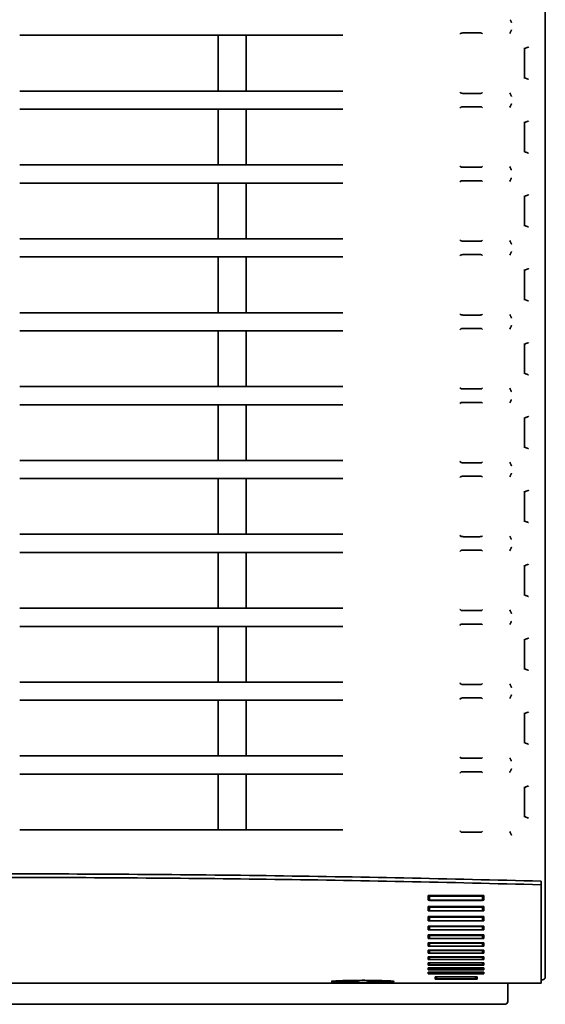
# Model space of a CAD drawing. Header units: millimetres. Extents: x 106 to 304, y 48 to 240.
# Tile 3 of 13: x 127 to 146, y 48 to 83. Entities that reach past the tile are written whole.
import ezdxf

# ---------------------------------------------------------------- set-up
doc = ezdxf.new("R2010")
doc.units = ezdxf.units.MM

msp = doc.modelspace()

# ---------------------------------------------------------------- linework, layer by layer
at = {"color": 7, "linetype": 'Continuous', "lineweight": 35}
for p, q in [((145.566, 112.412), (145.566, 53.801)), ((142.645, 82.996), (143.201, 82.996)), ((144.29, 82.974), (144.302, 83.003)), ((133.839, 82.913), (126.716, 82.913)), ((134.839, 82.913), (133.839, 82.913)), ((133.839, 80.913), (133.839, 82.913)), ((138.301, 82.913), (134.839, 82.913)), ((134.839, 80.913), (134.839, 82.913)), ((142.506, 82.953), (142.537, 82.984)), ((143.291, 82.987), (143.315, 82.963)), ((144.816, 82.458), (144.816, 81.367)), ((144.816, 82.434), (144.855, 82.45)), ((144.855, 82.45), (144.855, 82.45)), ((144.816, 81.392), (144.855, 81.375)), ((144.855, 81.375), (144.855, 81.375)), ((126.716, 80.913), (133.839, 80.913)), ((133.839, 80.913), (134.839, 80.913)), ((134.839, 80.913), (138.301, 80.913)), ((142.537, 80.841), (142.506, 80.872)), ((143.201, 80.829), (142.645, 80.829)), ((143.315, 80.863), (143.291, 80.839)), ((144.29, 80.851), (144.302, 80.822)), ((133.839, 80.263), (126.716, 80.263)), ((134.839, 80.263), (133.839, 80.263)), ((133.839, 78.263), (133.839, 80.263)), ((138.301, 80.263), (134.839, 80.263)), ((134.839, 78.263), (134.839, 80.263)), ((142.506, 80.303), (142.537, 80.334)), ((142.645, 80.346), (143.201, 80.346)), ((143.291, 80.337), (143.315, 80.313)), ((144.29, 80.324), (144.302, 80.353)), ((144.816, 79.808), (144.816, 78.717)), ((144.816, 79.784), (144.855, 79.8)), ((144.855, 79.8), (144.855, 79.8)), ((144.816, 78.742), (144.855, 78.725)), ((144.855, 78.725), (144.855, 78.725)), ((126.716, 78.263), (133.839, 78.263)), ((133.839, 78.263), (134.839, 78.263)), ((134.839, 78.263), (138.301, 78.263)), ((142.537, 78.191), (142.506, 78.222)), ((143.201, 78.179), (142.645, 78.179)), ((143.315, 78.213), (143.291, 78.189)), ((144.29, 78.201), (144.302, 78.172)), ((142.645, 77.696), (143.201, 77.696)), ((144.29, 77.674), (144.302, 77.703)), ((133.839, 77.613), (126.716, 77.613)), ((134.839, 77.613), (133.839, 77.613)), ((133.839, 75.613), (133.839, 77.613)), ((138.301, 77.613), (134.839, 77.613)), ((134.839, 75.613), (134.839, 77.613)), ((142.506, 77.653), (142.537, 77.684)), ((143.291, 77.687), (143.315, 77.663)), ((144.816, 77.158), (144.816, 76.067)), ((144.816, 77.134), (144.855, 77.15)), ((144.855, 77.15), (144.855, 77.15)), ((144.816, 76.092), (144.855, 76.075)), ((144.855, 76.075), (144.855, 76.075)), ((126.716, 75.613), (133.839, 75.613)), ((133.839, 75.613), (134.839, 75.613)), ((134.839, 75.613), (138.301, 75.613)), ((142.537, 75.541), (142.506, 75.572)), ((143.201, 75.529), (142.645, 75.529)), ((143.315, 75.563), (143.291, 75.539)), ((144.29, 75.551), (144.302, 75.522)), ((133.839, 74.963), (126.716, 74.963)), ((134.839, 74.963), (133.839, 74.963)), ((133.839, 72.963), (133.839, 74.963)), ((138.301, 74.963), (134.839, 74.963)), ((134.839, 72.963), (134.839, 74.963)), ((142.506, 75.003), (142.537, 75.034)), ((142.645, 75.046), (143.201, 75.046)), ((143.291, 75.037), (143.315, 75.013)), ((144.29, 75.024), (144.302, 75.053)), ((144.816, 74.508), (144.816, 73.417)), ((144.816, 74.484), (144.855, 74.5)), ((144.855, 74.5), (144.855, 74.5)), ((144.816, 73.442), (144.855, 73.425)), ((144.855, 73.425), (144.855, 73.425)), ((126.716, 72.963), (133.839, 72.963)), ((133.839, 72.963), (134.839, 72.963)), ((134.839, 72.963), (138.301, 72.963)), ((142.537, 72.891), (142.506, 72.922)), ((143.201, 72.879), (142.645, 72.879)), ((143.315, 72.913), (143.291, 72.889)), ((144.29, 72.901), (144.302, 72.872)), ((144.29, 72.374), (144.302, 72.403)), ((133.839, 72.313), (126.716, 72.313)), ((134.839, 72.313), (133.839, 72.313)), ((133.839, 70.313), (133.839, 72.313)), ((138.301, 72.313), (134.839, 72.313)), ((134.839, 70.313), (134.839, 72.313)), ((142.506, 72.353), (142.537, 72.384)), ((142.645, 72.396), (143.201, 72.396)), ((143.291, 72.387), (143.315, 72.363)), ((144.816, 71.858), (144.816, 70.767)), ((144.816, 71.834), (144.855, 71.85)), ((144.855, 71.85), (144.855, 71.85)), ((144.816, 70.792), (144.855, 70.775)), ((144.855, 70.775), (144.855, 70.775)), ((126.716, 70.313), (133.839, 70.313)), ((133.839, 70.313), (134.839, 70.313)), ((134.839, 70.313), (138.301, 70.313)), ((142.537, 70.241), (142.506, 70.272)), ((143.201, 70.229), (142.645, 70.229)), ((143.315, 70.263), (143.291, 70.239)), ((144.29, 70.251), (144.302, 70.222)), ((133.839, 69.663), (126.716, 69.663)), ((134.839, 69.663), (133.839, 69.663)), ((133.839, 67.663), (133.839, 69.663)), ((138.301, 69.663), (134.839, 69.663)), ((134.839, 67.663), (134.839, 69.663)), ((142.506, 69.703), (142.537, 69.734)), ((142.645, 69.746), (143.201, 69.746)), ((143.291, 69.737), (143.315, 69.713)), ((144.29, 69.724), (144.302, 69.753)), ((144.816, 69.208), (144.816, 68.117)), ((144.816, 69.184), (144.855, 69.2)), ((144.855, 69.2), (144.855, 69.2)), ((144.816, 68.142), (144.855, 68.125)), ((144.855, 68.125), (144.855, 68.125)), ((126.716, 67.663), (133.839, 67.663)), ((134.839, 67.663), (138.301, 67.663)), ((143.315, 67.613), (143.291, 67.589)), ((144.29, 67.601), (144.302, 67.572)), ((144.29, 67.074), (144.302, 67.103)), ((133.839, 67.013), (126.716, 67.013)), ((134.839, 67.013), (133.839, 67.013)), ((133.839, 65.013), (133.839, 67.013)), ((138.301, 67.013), (134.839, 67.013)), ((134.839, 65.013), (134.839, 67.013)), ((142.506, 67.053), (142.537, 67.084)), ((142.645, 67.096), (143.201, 67.096)), ((143.291, 67.087), (143.315, 67.063)), ((144.816, 66.558), (144.816, 65.467)), ((144.816, 66.534), (144.855, 66.55)), ((144.855, 66.55), (144.855, 66.55)), ((144.816, 65.492), (144.855, 65.475)), ((144.855, 65.475), (144.855, 65.475)), ((126.716, 65.013), (133.839, 65.013)), ((134.839, 65.013), (138.301, 65.013)), ((143.315, 64.963), (143.291, 64.939)), ((144.29, 64.951), (144.302, 64.922)), ((133.839, 64.363), (126.716, 64.363)), ((133.839, 62.363), (133.839, 64.363)), ((138.301, 64.363), (134.839, 64.363)), ((134.839, 62.363), (134.839, 64.363)), ((142.645, 64.446), (143.201, 64.446)), ((143.291, 64.437), (143.315, 64.413)), ((144.29, 64.424), (144.302, 64.453)), ((144.816, 63.908), (144.816, 62.817)), ((144.816, 63.884), (144.855, 63.9)), ((144.855, 63.9), (144.855, 63.9)), ((144.816, 62.842), (144.855, 62.825)), ((144.855, 62.825), (144.855, 62.825)), ((126.716, 62.363), (133.839, 62.363)), ((134.839, 62.363), (138.301, 62.363)), ((143.315, 62.313), (143.291, 62.289)), ((144.302, 62.272), (144.29, 62.301)), ((144.29, 61.774), (144.302, 61.803)), ((133.839, 61.713), (126.716, 61.713)), ((133.839, 59.713), (133.839, 61.713)), ((138.301, 61.713), (134.839, 61.713)), ((134.839, 59.713), (134.839, 61.713)), ((143.291, 61.787), (143.315, 61.763)), ((144.816, 61.258), (144.816, 60.167)), ((144.855, 61.25), (144.816, 61.234)), ((144.855, 61.25), (144.855, 61.25)), ((144.816, 60.192), (144.855, 60.175)), ((144.855, 60.175), (144.855, 60.175)), ((126.716, 59.713), (133.839, 59.713)), ((134.839, 59.713), (138.301, 59.713)), ((143.315, 59.663), (143.291, 59.639)), ((144.302, 59.622), (144.29, 59.651)), ((133.839, 59.063), (126.716, 59.063)), ((133.839, 57.063), (133.839, 59.063)), ((138.301, 59.063), (134.839, 59.063)), ((134.839, 57.063), (134.839, 59.063)), ((143.291, 59.137), (143.315, 59.113)), ((144.29, 59.124), (144.302, 59.153)), ((144.816, 58.608), (144.816, 57.517)), ((144.816, 58.584), (144.855, 58.6)), ((144.855, 58.6), (144.855, 58.6)), ((144.816, 57.542), (144.855, 57.525)), ((144.855, 57.525), (144.855, 57.525)), ((126.716, 57.063), (133.839, 57.063)), ((134.839, 57.063), (138.301, 57.063)), ((142.537, 56.991), (142.506, 57.022)), ((144.29, 57.001), (144.302, 56.972)), ((133.839, 56.413), (126.716, 56.413)), ((133.839, 54.413), (133.839, 56.413)), ((138.301, 56.413), (134.839, 56.413)), ((134.839, 54.413), (134.839, 56.413)), ((142.645, 56.496), (143.201, 56.496)), ((144.816, 55.958), (144.816, 54.867)), ((144.855, 55.95), (144.816, 55.934)), ((144.855, 55.95), (144.855, 55.95)), ((144.816, 54.892), (144.855, 54.875)), ((144.855, 54.875), (144.855, 54.875)), ((143.315, 54.363), (143.291, 54.339)), ((144.29, 54.351), (144.302, 54.322)), ((145.566, 52.681), (145.566, 49.138)), ((145.416, 52.445), (145.416, 52.574)), ((145.416, 52.445), (145.416, 48.913)), ((143.366, 52.063), (141.366, 52.063)), ((141.366, 52.063), (141.366, 51.891)), ((141.366, 52.019), (141.416, 52.019)), ((141.416, 52.031), (141.416, 52.063)), ((141.416, 52.031), (143.316, 52.031)), ((141.416, 51.883), (141.416, 52.031)), ((143.316, 52.031), (143.316, 52.063)), ((143.316, 51.883), (143.316, 52.031)), ((143.316, 52.019), (143.366, 52.019)), ((143.366, 51.891), (143.366, 52.063)), ((141.366, 51.891), (143.366, 51.891)), ((143.366, 51.669), (141.366, 51.669)), ((141.366, 51.669), (141.366, 51.508)), ((141.366, 51.636), (141.416, 51.636)), ((143.316, 51.883), (141.416, 51.883)), ((141.416, 51.642), (141.416, 51.669)), ((141.416, 51.642), (143.316, 51.642)), ((141.416, 51.504), (141.416, 51.642)), ((143.316, 51.642), (143.316, 51.669)), ((143.316, 51.504), (143.316, 51.642)), ((143.316, 51.636), (143.366, 51.636)), ((143.366, 51.508), (143.366, 51.669)), ((141.366, 51.508), (143.366, 51.508)), ((143.366, 51.301), (141.366, 51.301)), ((141.366, 51.301), (141.366, 51.152)), ((141.366, 51.28), (141.416, 51.28)), ((143.316, 51.504), (141.416, 51.504)), ((141.416, 51.279), (141.416, 51.301)), ((141.416, 51.279), (143.316, 51.279)), ((141.416, 51.15), (141.416, 51.279)), ((143.316, 51.279), (143.316, 51.301)), ((143.316, 51.28), (143.366, 51.28)), ((143.316, 51.15), (143.316, 51.279)), ((143.366, 51.152), (143.366, 51.301)), ((141.366, 51.152), (143.366, 51.152)), ((143.366, 50.961), (141.366, 50.961)), ((141.366, 50.961), (141.366, 50.824)), ((141.366, 50.951), (141.416, 50.951)), ((143.316, 51.15), (141.416, 51.15)), ((141.416, 50.942), (141.416, 50.961)), ((141.416, 50.942), (143.316, 50.942)), ((141.416, 50.824), (141.416, 50.942)), ((143.316, 50.942), (143.316, 50.961)), ((143.316, 50.951), (143.366, 50.951)), ((143.316, 50.824), (143.316, 50.942)), ((143.366, 50.824), (143.366, 50.961)), ((141.366, 50.824), (143.366, 50.824)), ((143.366, 50.643), (141.366, 50.643)), ((141.366, 50.643), (141.366, 50.517)), ((141.366, 50.517), (143.366, 50.517)), ((143.316, 50.824), (141.416, 50.824)), ((141.416, 50.627), (141.416, 50.643)), ((141.416, 50.627), (143.316, 50.627)), ((141.416, 50.519), (141.416, 50.627)), ((143.316, 50.519), (141.416, 50.519)), ((143.316, 50.627), (143.316, 50.643)), ((143.316, 50.519), (143.316, 50.627)), ((143.366, 50.517), (143.366, 50.643)), ((143.366, 50.357), (141.366, 50.357)), ((141.366, 50.357), (141.366, 50.242)), ((141.366, 50.242), (143.366, 50.242)), ((141.416, 50.344), (141.416, 50.357)), ((141.416, 50.344), (143.316, 50.344)), ((141.416, 50.245), (141.416, 50.344)), ((143.316, 50.245), (141.416, 50.245)), ((143.316, 50.344), (143.316, 50.357)), ((143.316, 50.245), (143.316, 50.344)), ((143.366, 50.242), (143.366, 50.357)), ((143.366, 50.093), (141.366, 50.093)), ((141.366, 50.093), (141.366, 49.99)), ((141.366, 49.99), (143.366, 49.99)), ((143.366, 49.856), (141.366, 49.856)), ((141.366, 49.856), (141.366, 49.764)), ((141.416, 50.082), (141.416, 50.093)), ((141.416, 50.082), (143.316, 50.082)), ((141.416, 49.993), (141.416, 50.082)), ((143.316, 49.993), (141.416, 49.993)), ((141.416, 49.847), (141.416, 49.856)), ((141.416, 49.847), (143.316, 49.847)), ((141.416, 49.768), (141.416, 49.847)), ((143.316, 50.082), (143.316, 50.093)), ((143.316, 49.993), (143.316, 50.082)), ((143.316, 49.847), (143.316, 49.856)), ((143.316, 49.768), (143.316, 49.847)), ((143.366, 49.99), (143.366, 50.093)), ((143.366, 49.764), (143.366, 49.856)), ((141.366, 49.764), (143.366, 49.764)), ((143.366, 49.646), (141.366, 49.646)), ((141.366, 49.646), (141.366, 49.565)), ((141.366, 49.565), (143.366, 49.565)), ((143.366, 49.463), (141.366, 49.463)), ((141.366, 49.463), (141.366, 49.393)), ((143.316, 49.768), (141.416, 49.768)), ((141.416, 49.639), (141.416, 49.646)), ((141.416, 49.639), (143.316, 49.639)), ((141.416, 49.569), (141.416, 49.639)), ((143.316, 49.569), (141.416, 49.569)), ((141.416, 49.457), (141.416, 49.463)), ((141.416, 49.457), (143.316, 49.457)), ((141.416, 49.397), (141.416, 49.457)), ((143.316, 49.639), (143.316, 49.646)), ((143.316, 49.569), (143.316, 49.639)), ((143.316, 49.457), (143.316, 49.463)), ((143.316, 49.397), (143.316, 49.457)), ((143.366, 49.565), (143.366, 49.646)), ((143.366, 49.393), (143.366, 49.463)), ((141.366, 49.393), (143.366, 49.393)), ((143.366, 49.306), (141.366, 49.306)), ((141.366, 49.306), (141.366, 49.247)), ((141.366, 49.247), (143.366, 49.247)), ((143.316, 49.397), (141.416, 49.397)), ((141.416, 49.301), (141.416, 49.306)), ((141.416, 49.301), (143.316, 49.301)), ((141.416, 49.251), (141.416, 49.301)), ((143.316, 49.251), (141.416, 49.251)), ((143.116, 49.146), (141.616, 49.146)), ((141.616, 49.146), (141.616, 49.062)), ((141.666, 49.143), (141.666, 49.146)), ((141.666, 49.143), (143.066, 49.143)), ((141.666, 49.065), (141.666, 49.143)), ((143.066, 49.143), (143.066, 49.146)), ((143.066, 49.143), (143.066, 49.065)), ((143.116, 49.062), (143.116, 49.146)), ((143.316, 49.301), (143.316, 49.306)), ((143.316, 49.251), (143.316, 49.301)), ((143.366, 49.247), (143.366, 49.306)), ((106.216, 48.913), (138.241, 48.913)), ((142.691, 48.916), (138.241, 48.916)), ((138.241, 48.916), (138.241, 48.913)), ((141.616, 49.062), (143.116, 49.062)), ((143.066, 49.065), (141.666, 49.065)), ((142.691, 48.913), (142.691, 48.916)), ((142.691, 48.913), (145.416, 48.913)), ((144.218, 48.913), (144.218, 48.5)), ((145.416, 49.038), (145.466, 49.038)), ((123.368, 48.156), (144.118, 48.156))]:
    msp.add_line(p, q, dxfattribs=at)
at = {"color": 7, "linetype": 'Continuous', "lineweight": 35, "flags": 128}
for points in [[(142.537, 67.591), (142.507, 67.621), (142.506, 67.622)], [(142.537, 64.941), (142.507, 64.971), (142.506, 64.972)], [(142.506, 64.403), (142.507, 64.404), (142.537, 64.434)], [(142.537, 62.291), (142.507, 62.321), (142.506, 62.322)], [(142.506, 61.753), (142.507, 61.754), (142.528, 61.775), (142.537, 61.784)], [(142.537, 59.641), (142.528, 59.65), (142.507, 59.671), (142.506, 59.672)], [(142.506, 59.103), (142.507, 59.104), (142.537, 59.134)], [(143.315, 57.013), (143.302, 57), (143.291, 56.989)], [(142.506, 56.453), (142.507, 56.454), (142.528, 56.475), (142.537, 56.484)], [(143.291, 56.487), (143.302, 56.475), (143.315, 56.463)], [(144.29, 56.474), (144.297, 56.49), (144.302, 56.503)], [(142.537, 54.341), (142.507, 54.371), (142.506, 54.372)]]:
    msp.add_lwpolyline(points, dxfattribs=at)
at = {"color": 7, "linetype": 'Continuous', "lineweight": 35}
for centre in [(145.466, 49.138), (144.118, 48.256)]:
    msp.add_arc(centre, 0.1, 270, 0, dxfattribs=at)
for points, knots in [([(144.303, 83.471), (144.303, 83.471), (144.302, 83.472), (144.302, 83.472), (144.302, 83.472)], [0, 0, 0, 0, 0.49937, 1, 1, 1, 1]), ([(144.303, 83.471), (144.305, 83.469), (144.309, 83.464), (144.319, 83.445), (144.332, 83.419), (144.343, 83.394), (144.35, 83.377), (144.352, 83.372), (144.352, 83.372)], [0, 0, 0, 0, 0.21404, 0.427736, 0.650482, 0.89003, 0.988823, 1, 1, 1, 1]), ([(142.537, 82.984), (142.539, 82.986), (142.544, 82.989), (142.565, 82.992), (142.593, 82.995), (142.621, 82.996), (142.639, 82.996), (142.645, 82.996)], [0, 0, 0, 0, 0.221132, 0.442292, 0.662627, 0.881357, 1, 1, 1, 1]), ([(143.201, 82.996), (143.212, 82.996), (143.234, 82.996), (143.262, 82.994), (143.283, 82.991), (143.288, 82.988), (143.291, 82.987)], [0, 0, 0, 0, 0.246784, 0.493539, 0.741125, 1, 1, 1, 1]), ([(144.302, 83.003), (144.302, 83.003), (144.302, 83.004), (144.303, 83.004), (144.303, 83.004)], [0, 0, 0, 0, 0.499374, 1, 1, 1, 1]), ([(144.303, 83.004), (144.305, 83.006), (144.309, 83.011), (144.319, 83.03), (144.332, 83.056), (144.343, 83.082), (144.35, 83.098), (144.352, 83.103), (144.352, 83.103)], [0, 0, 0, 0, 0.21404, 0.427736, 0.650482, 0.89003, 0.988823, 1, 1, 1, 1]), ([(144.855, 82.45), (144.858, 82.451), (144.863, 82.452), (144.883, 82.459), (144.909, 82.469), (144.937, 82.48), (144.956, 82.488), (144.964, 82.491), (144.964, 82.492)], [0, 0, 0, 0, 0.201722, 0.403169, 0.612, 0.836487, 0.989372, 1, 1, 1, 1]), ([(144.855, 81.375), (144.858, 81.374), (144.863, 81.373), (144.883, 81.366), (144.909, 81.356), (144.937, 81.345), (144.956, 81.337), (144.964, 81.334), (144.964, 81.334)], [0, 0, 0, 0, 0.201722, 0.403169, 0.612, 0.836487, 0.989372, 1, 1, 1, 1]), ([(142.645, 80.829), (142.634, 80.829), (142.611, 80.829), (142.58, 80.831), (142.555, 80.834), (142.541, 80.838), (142.538, 80.84), (142.537, 80.841)], [0, 0, 0, 0, 0.217075, 0.434125, 0.651907, 0.871244, 1, 1, 1, 1]), ([(143.291, 80.839), (143.288, 80.837), (143.283, 80.835), (143.262, 80.831), (143.234, 80.829), (143.212, 80.829), (143.201, 80.829)], [0, 0, 0, 0, 0.250691, 0.501428, 0.750937, 1, 1, 1, 1]), ([(144.303, 80.821), (144.303, 80.821), (144.302, 80.821), (144.302, 80.822), (144.302, 80.822), (144.302, 80.822), (144.302, 80.822)], [0, 0, 0, 0, 0.249606, 0.49937, 0.749607, 1, 1, 1, 1]), ([(144.352, 80.722), (144.352, 80.722), (144.35, 80.727), (144.343, 80.744), (144.332, 80.769), (144.319, 80.795), (144.309, 80.814), (144.305, 80.819), (144.303, 80.821)], [0, 0, 0, 0, 0.011177, 0.10997, 0.349518, 0.572264, 0.78596, 1, 1, 1, 1]), ([(142.537, 80.334), (142.539, 80.336), (142.544, 80.339), (142.565, 80.342), (142.593, 80.345), (142.621, 80.346), (142.639, 80.346), (142.645, 80.346)], [0, 0, 0, 0, 0.221132, 0.442292, 0.662627, 0.881357, 1, 1, 1, 1]), ([(143.201, 80.346), (143.212, 80.346), (143.234, 80.346), (143.262, 80.344), (143.283, 80.341), (143.288, 80.338), (143.291, 80.337)], [0, 0, 0, 0, 0.246784, 0.493539, 0.741125, 1, 1, 1, 1]), ([(144.302, 80.353), (144.302, 80.353), (144.302, 80.354), (144.303, 80.354), (144.303, 80.354)], [0, 0, 0, 0, 0.499374, 1, 1, 1, 1]), ([(144.352, 80.453), (144.352, 80.453), (144.35, 80.448), (144.343, 80.432), (144.332, 80.406), (144.319, 80.38), (144.309, 80.361), (144.305, 80.356), (144.303, 80.354)], [0, 0, 0, 0, 0.011177, 0.10997, 0.349518, 0.572264, 0.78596, 1, 1, 1, 1]), ([(144.964, 79.842), (144.964, 79.841), (144.956, 79.838), (144.937, 79.83), (144.909, 79.819), (144.883, 79.809), (144.863, 79.802), (144.858, 79.801), (144.855, 79.8)], [0, 0, 0, 0, 0.010628, 0.163513, 0.388, 0.596831, 0.798278, 1, 1, 1, 1]), ([(144.964, 78.684), (144.964, 78.684), (144.956, 78.687), (144.937, 78.695), (144.909, 78.706), (144.883, 78.716), (144.863, 78.723), (144.858, 78.724), (144.855, 78.725)], [0, 0, 0, 0, 0.010628, 0.163513, 0.388, 0.596831, 0.798278, 1, 1, 1, 1]), ([(142.645, 78.179), (142.634, 78.179), (142.611, 78.179), (142.58, 78.181), (142.555, 78.184), (142.541, 78.188), (142.538, 78.19), (142.537, 78.191)], [0, 0, 0, 0, 0.217075, 0.434125, 0.651907, 0.871244, 1, 1, 1, 1]), ([(143.291, 78.189), (143.288, 78.187), (143.283, 78.185), (143.262, 78.181), (143.234, 78.179), (143.212, 78.179), (143.201, 78.179)], [0, 0, 0, 0, 0.250691, 0.501428, 0.750937, 1, 1, 1, 1]), ([(144.303, 78.171), (144.303, 78.171), (144.302, 78.171), (144.302, 78.172), (144.302, 78.172), (144.302, 78.172), (144.302, 78.172)], [0, 0, 0, 0, 0.249606, 0.49937, 0.749607, 1, 1, 1, 1]), ([(144.352, 78.072), (144.352, 78.072), (144.35, 78.077), (144.343, 78.094), (144.332, 78.119), (144.319, 78.145), (144.309, 78.164), (144.305, 78.169), (144.303, 78.171)], [0, 0, 0, 0, 0.011177, 0.10997, 0.349518, 0.572264, 0.78596, 1, 1, 1, 1]), ([(142.537, 77.684), (142.539, 77.686), (142.544, 77.689), (142.565, 77.692), (142.593, 77.695), (142.621, 77.696), (142.639, 77.696), (142.645, 77.696)], [0, 0, 0, 0, 0.221132, 0.442292, 0.662627, 0.881357, 1, 1, 1, 1]), ([(143.201, 77.696), (143.212, 77.696), (143.234, 77.696), (143.262, 77.694), (143.283, 77.691), (143.288, 77.688), (143.291, 77.687)], [0, 0, 0, 0, 0.246784, 0.493539, 0.741125, 1, 1, 1, 1]), ([(144.302, 77.703), (144.302, 77.703), (144.302, 77.704), (144.303, 77.704), (144.303, 77.704)], [0, 0, 0, 0, 0.499374, 1, 1, 1, 1]), ([(144.352, 77.803), (144.352, 77.803), (144.35, 77.798), (144.343, 77.782), (144.332, 77.756), (144.319, 77.73), (144.309, 77.711), (144.305, 77.706), (144.303, 77.704)], [0, 0, 0, 0, 0.011177, 0.10997, 0.349518, 0.572264, 0.78596, 1, 1, 1, 1]), ([(144.964, 77.192), (144.964, 77.191), (144.956, 77.188), (144.937, 77.18), (144.909, 77.169), (144.883, 77.159), (144.863, 77.152), (144.858, 77.151), (144.855, 77.15)], [0, 0, 0, 0, 0.010628, 0.163513, 0.388, 0.596831, 0.798278, 1, 1, 1, 1]), ([(144.964, 76.034), (144.964, 76.034), (144.956, 76.037), (144.937, 76.045), (144.909, 76.056), (144.883, 76.066), (144.863, 76.073), (144.858, 76.074), (144.855, 76.075)], [0, 0, 0, 0, 0.010628, 0.163513, 0.388, 0.596831, 0.798278, 1, 1, 1, 1]), ([(142.645, 75.529), (142.634, 75.529), (142.611, 75.529), (142.58, 75.531), (142.555, 75.534), (142.541, 75.538), (142.538, 75.54), (142.537, 75.541)], [0, 0, 0, 0, 0.217075, 0.434125, 0.651907, 0.871244, 1, 1, 1, 1]), ([(143.291, 75.539), (143.288, 75.537), (143.283, 75.535), (143.262, 75.531), (143.234, 75.529), (143.212, 75.529), (143.201, 75.529)], [0, 0, 0, 0, 0.250691, 0.501428, 0.750937, 1, 1, 1, 1]), ([(144.303, 75.521), (144.303, 75.521), (144.302, 75.521), (144.302, 75.522), (144.302, 75.522), (144.302, 75.522), (144.302, 75.522)], [0, 0, 0, 0, 0.249606, 0.49937, 0.749607, 1, 1, 1, 1]), ([(144.352, 75.422), (144.352, 75.422), (144.35, 75.427), (144.343, 75.444), (144.332, 75.469), (144.319, 75.495), (144.309, 75.514), (144.305, 75.519), (144.303, 75.521)], [0, 0, 0, 0, 0.011177, 0.10997, 0.349518, 0.572264, 0.78596, 1, 1, 1, 1]), ([(142.537, 75.034), (142.539, 75.036), (142.544, 75.039), (142.565, 75.042), (142.593, 75.045), (142.621, 75.046), (142.639, 75.046), (142.645, 75.046)], [0, 0, 0, 0, 0.221132, 0.442292, 0.662627, 0.881357, 1, 1, 1, 1]), ([(143.201, 75.046), (143.212, 75.046), (143.234, 75.046), (143.262, 75.044), (143.283, 75.041), (143.288, 75.038), (143.291, 75.037)], [0, 0, 0, 0, 0.246784, 0.493539, 0.741125, 1, 1, 1, 1]), ([(144.302, 75.053), (144.302, 75.053), (144.302, 75.054), (144.303, 75.054), (144.303, 75.054)], [0, 0, 0, 0, 0.4993739, 1, 1, 1, 1]), ([(144.352, 75.153), (144.352, 75.153), (144.35, 75.148), (144.343, 75.132), (144.332, 75.106), (144.319, 75.08), (144.309, 75.061), (144.305, 75.056), (144.303, 75.054)], [0, 0, 0, 0, 0.011177, 0.10997, 0.349518, 0.572264, 0.78596, 1, 1, 1, 1]), ([(144.964, 74.542), (144.964, 74.541), (144.956, 74.538), (144.937, 74.53), (144.909, 74.519), (144.883, 74.509), (144.863, 74.502), (144.858, 74.501), (144.855, 74.5)], [0, 0, 0, 0, 0.010628, 0.163513, 0.388, 0.596831, 0.798278, 1, 1, 1, 1]), ([(144.964, 73.384), (144.964, 73.384), (144.956, 73.387), (144.937, 73.395), (144.909, 73.406), (144.883, 73.416), (144.863, 73.423), (144.858, 73.424), (144.855, 73.425)], [0, 0, 0, 0, 0.010628, 0.163513, 0.388, 0.596831, 0.798278, 1, 1, 1, 1]), ([(142.645, 72.879), (142.634, 72.879), (142.611, 72.879), (142.58, 72.881), (142.555, 72.884), (142.541, 72.888), (142.538, 72.89), (142.537, 72.891)], [0, 0, 0, 0, 0.217075, 0.434125, 0.651907, 0.871244, 1, 1, 1, 1]), ([(143.291, 72.889), (143.288, 72.887), (143.283, 72.885), (143.262, 72.881), (143.234, 72.879), (143.212, 72.879), (143.201, 72.879)], [0, 0, 0, 0, 0.250691, 0.501428, 0.750937, 1, 1, 1, 1]), ([(144.303, 72.871), (144.303, 72.871), (144.302, 72.871), (144.302, 72.872), (144.302, 72.872), (144.302, 72.872), (144.302, 72.872)], [0, 0, 0, 0, 0.2496061, 0.4993702, 0.7496069, 1, 1, 1, 1]), ([(144.352, 72.772), (144.352, 72.772), (144.35, 72.777), (144.343, 72.794), (144.332, 72.819), (144.319, 72.845), (144.309, 72.864), (144.305, 72.869), (144.303, 72.871)], [0, 0, 0, 0, 0.011177, 0.10997, 0.349518, 0.572264, 0.78596, 1, 1, 1, 1]), ([(144.302, 72.403), (144.302, 72.403), (144.302, 72.404), (144.303, 72.404), (144.303, 72.404)], [0, 0, 0, 0, 0.4993739, 1, 1, 1, 1]), ([(144.352, 72.503), (144.352, 72.503), (144.35, 72.498), (144.343, 72.482), (144.332, 72.456), (144.319, 72.43), (144.309, 72.411), (144.305, 72.406), (144.303, 72.404)], [0, 0, 0, 0, 0.011177, 0.10997, 0.349518, 0.572264, 0.78596, 1, 1, 1, 1]), ([(142.537, 72.384), (142.539, 72.386), (142.544, 72.389), (142.565, 72.392), (142.593, 72.395), (142.621, 72.396), (142.639, 72.396), (142.645, 72.396)], [0, 0, 0, 0, 0.221132, 0.442292, 0.662627, 0.881357, 1, 1, 1, 1]), ([(143.201, 72.396), (143.212, 72.396), (143.234, 72.396), (143.262, 72.394), (143.283, 72.391), (143.288, 72.388), (143.291, 72.387)], [0, 0, 0, 0, 0.246784, 0.493539, 0.741125, 1, 1, 1, 1]), ([(144.964, 71.892), (144.964, 71.891), (144.956, 71.888), (144.937, 71.88), (144.909, 71.869), (144.883, 71.859), (144.863, 71.852), (144.858, 71.851), (144.855, 71.85)], [0, 0, 0, 0, 0.010628, 0.163513, 0.388, 0.596831, 0.798278, 1, 1, 1, 1]), ([(144.964, 70.734), (144.964, 70.734), (144.956, 70.737), (144.937, 70.745), (144.909, 70.756), (144.883, 70.766), (144.863, 70.773), (144.858, 70.774), (144.855, 70.775)], [0, 0, 0, 0, 0.010628, 0.163513, 0.388, 0.596831, 0.798278, 1, 1, 1, 1]), ([(142.645, 70.229), (142.634, 70.229), (142.611, 70.229), (142.58, 70.231), (142.555, 70.234), (142.541, 70.238), (142.538, 70.24), (142.537, 70.241)], [0, 0, 0, 0, 0.217075, 0.434125, 0.651907, 0.871244, 1, 1, 1, 1]), ([(143.291, 70.239), (143.288, 70.237), (143.283, 70.235), (143.262, 70.231), (143.234, 70.229), (143.212, 70.229), (143.201, 70.229)], [0, 0, 0, 0, 0.250691, 0.501428, 0.750937, 1, 1, 1, 1]), ([(144.303, 70.221), (144.303, 70.221), (144.302, 70.221), (144.302, 70.222), (144.302, 70.222), (144.302, 70.222), (144.302, 70.222)], [0, 0, 0, 0, 0.249606, 0.49937, 0.749607, 1, 1, 1, 1]), ([(144.352, 70.122), (144.352, 70.122), (144.35, 70.127), (144.343, 70.144), (144.332, 70.169), (144.319, 70.195), (144.309, 70.214), (144.305, 70.219), (144.303, 70.221)], [0, 0, 0, 0, 0.011177, 0.10997, 0.349518, 0.572264, 0.78596, 1, 1, 1, 1]), ([(142.537, 69.734), (142.539, 69.736), (142.544, 69.739), (142.565, 69.742), (142.593, 69.745), (142.621, 69.746), (142.639, 69.746), (142.645, 69.746)], [0, 0, 0, 0, 0.221132, 0.442292, 0.662627, 0.881357, 1, 1, 1, 1]), ([(143.201, 69.746), (143.212, 69.746), (143.234, 69.746), (143.262, 69.744), (143.283, 69.741), (143.288, 69.738), (143.291, 69.737)], [0, 0, 0, 0, 0.246784, 0.493539, 0.741125, 1, 1, 1, 1]), ([(144.302, 69.753), (144.302, 69.753), (144.302, 69.754), (144.303, 69.754), (144.303, 69.754)], [0, 0, 0, 0, 0.4993739, 1, 1, 1, 1]), ([(144.352, 69.853), (144.352, 69.853), (144.35, 69.848), (144.343, 69.832), (144.332, 69.806), (144.319, 69.78), (144.309, 69.761), (144.305, 69.756), (144.303, 69.754)], [0, 0, 0, 0, 0.011177, 0.10997, 0.349518, 0.572264, 0.78596, 1, 1, 1, 1]), ([(144.964, 69.242), (144.964, 69.241), (144.956, 69.238), (144.937, 69.23), (144.909, 69.219), (144.883, 69.209), (144.863, 69.202), (144.858, 69.201), (144.855, 69.2)], [0, 0, 0, 0, 0.010628, 0.163513, 0.388, 0.596831, 0.798278, 1, 1, 1, 1]), ([(144.964, 68.084), (144.964, 68.084), (144.956, 68.087), (144.937, 68.095), (144.909, 68.106), (144.883, 68.116), (144.863, 68.123), (144.858, 68.124), (144.855, 68.125)], [0, 0, 0, 0, 0.010628, 0.163513, 0.388, 0.596831, 0.798278, 1, 1, 1, 1]), ([(133.839, 67.663), (134.005, 67.663), (134.339, 67.663), (134.672, 67.663), (134.839, 67.663)], [0, 0, 0, 0, 0.499998, 1, 1, 1, 1]), ([(142.645, 67.579), (142.634, 67.579), (142.611, 67.579), (142.58, 67.581), (142.555, 67.584), (142.541, 67.588), (142.538, 67.59), (142.537, 67.591)], [0, 0, 0, 0, 0.217075, 0.434125, 0.651907, 0.871244, 1, 1, 1, 1]), ([(143.201, 67.579), (143.105, 67.579), (142.92, 67.579), (142.735, 67.579), (142.645, 67.579)], [0, 0, 0, 0, 0.514699, 1, 1, 1, 1]), ([(143.291, 67.589), (143.288, 67.587), (143.283, 67.585), (143.262, 67.581), (143.234, 67.579), (143.212, 67.579), (143.201, 67.579)], [0, 0, 0, 0, 0.250691, 0.501428, 0.750937, 1, 1, 1, 1]), ([(144.303, 67.571), (144.303, 67.571), (144.302, 67.571), (144.302, 67.572), (144.302, 67.572), (144.302, 67.572), (144.302, 67.572)], [0, 0, 0, 0, 0.249606, 0.49937, 0.749607, 1, 1, 1, 1]), ([(144.352, 67.472), (144.352, 67.472), (144.35, 67.477), (144.343, 67.494), (144.332, 67.519), (144.319, 67.545), (144.309, 67.564), (144.305, 67.569), (144.303, 67.571)], [0, 0, 0, 0, 0.011177, 0.10997, 0.349518, 0.572264, 0.78596, 1, 1, 1, 1]), ([(144.302, 67.103), (144.302, 67.103), (144.302, 67.104), (144.303, 67.104), (144.303, 67.104)], [0, 0, 0, 0, 0.4993739, 1, 1, 1, 1]), ([(144.352, 67.203), (144.352, 67.203), (144.35, 67.198), (144.343, 67.182), (144.332, 67.156), (144.319, 67.13), (144.309, 67.111), (144.305, 67.106), (144.303, 67.104)], [0, 0, 0, 0, 0.011177, 0.10997, 0.349518, 0.572264, 0.78596, 1, 1, 1, 1]), ([(142.537, 67.084), (142.539, 67.086), (142.544, 67.089), (142.565, 67.092), (142.593, 67.095), (142.621, 67.096), (142.639, 67.096), (142.645, 67.096)], [0, 0, 0, 0, 0.221132, 0.442292, 0.662627, 0.881357, 1, 1, 1, 1]), ([(143.201, 67.096), (143.212, 67.096), (143.234, 67.096), (143.262, 67.094), (143.283, 67.091), (143.288, 67.088), (143.291, 67.087)], [0, 0, 0, 0, 0.246784, 0.493539, 0.741125, 1, 1, 1, 1]), ([(144.964, 66.592), (144.964, 66.591), (144.956, 66.588), (144.937, 66.58), (144.909, 66.569), (144.883, 66.559), (144.863, 66.552), (144.858, 66.551), (144.855, 66.55)], [0, 0, 0, 0, 0.010628, 0.163513, 0.388, 0.596831, 0.798278, 1, 1, 1, 1]), ([(144.964, 65.434), (144.964, 65.434), (144.956, 65.437), (144.937, 65.445), (144.909, 65.456), (144.883, 65.466), (144.863, 65.473), (144.858, 65.474), (144.855, 65.475)], [0, 0, 0, 0, 0.010628, 0.163513, 0.388, 0.596831, 0.798278, 1, 1, 1, 1]), ([(133.839, 65.013), (134.005, 65.013), (134.339, 65.013), (134.672, 65.013), (134.839, 65.013)], [0, 0, 0, 0, 0.499998, 1, 1, 1, 1]), ([(142.645, 64.929), (142.634, 64.929), (142.611, 64.929), (142.58, 64.931), (142.555, 64.934), (142.541, 64.938), (142.538, 64.94), (142.537, 64.941)], [0, 0, 0, 0, 0.217075, 0.434125, 0.651907, 0.871244, 1, 1, 1, 1]), ([(143.201, 64.929), (143.105, 64.929), (142.92, 64.929), (142.735, 64.929), (142.645, 64.929)], [0, 0, 0, 0, 0.514699, 1, 1, 1, 1]), ([(143.291, 64.939), (143.288, 64.937), (143.283, 64.935), (143.262, 64.931), (143.234, 64.929), (143.212, 64.929), (143.201, 64.929)], [0, 0, 0, 0, 0.250691, 0.501428, 0.750937, 1, 1, 1, 1]), ([(144.303, 64.921), (144.303, 64.921), (144.302, 64.921), (144.302, 64.922), (144.302, 64.922), (144.302, 64.922), (144.302, 64.922)], [0, 0, 0, 0, 0.249606, 0.49937, 0.749607, 1, 1, 1, 1]), ([(144.352, 64.822), (144.352, 64.822), (144.35, 64.827), (144.343, 64.844), (144.332, 64.869), (144.319, 64.895), (144.309, 64.914), (144.305, 64.919), (144.303, 64.921)], [0, 0, 0, 0, 0.011177, 0.10997, 0.349518, 0.572264, 0.78596, 1, 1, 1, 1]), ([(134.839, 64.363), (134.672, 64.363), (134.339, 64.363), (134.005, 64.363), (133.839, 64.363)], [0, 0, 0, 0, 0.499998, 1, 1, 1, 1]), ([(142.537, 64.434), (142.539, 64.436), (142.544, 64.439), (142.565, 64.442), (142.593, 64.445), (142.621, 64.446), (142.639, 64.446), (142.645, 64.446)], [0, 0, 0, 0, 0.221132, 0.442292, 0.662627, 0.881357, 1, 1, 1, 1]), ([(143.201, 64.446), (143.212, 64.446), (143.234, 64.446), (143.262, 64.444), (143.283, 64.441), (143.288, 64.438), (143.291, 64.437)], [0, 0, 0, 0, 0.246784, 0.493539, 0.741125, 1, 1, 1, 1]), ([(144.302, 64.453), (144.302, 64.453), (144.302, 64.454), (144.303, 64.454), (144.303, 64.454)], [0, 0, 0, 0, 0.499374, 1, 1, 1, 1]), ([(144.352, 64.553), (144.352, 64.553), (144.35, 64.548), (144.343, 64.532), (144.332, 64.506), (144.319, 64.48), (144.309, 64.461), (144.305, 64.456), (144.303, 64.454)], [0, 0, 0, 0, 0.011177, 0.10997, 0.349518, 0.572264, 0.78596, 1, 1, 1, 1]), ([(144.964, 63.942), (144.964, 63.941), (144.956, 63.938), (144.937, 63.93), (144.909, 63.919), (144.883, 63.909), (144.863, 63.902), (144.858, 63.901), (144.855, 63.9)], [0, 0, 0, 0, 0.0106278, 0.1635127, 0.3880005, 0.5968306, 0.7982777, 1, 1, 1, 1]), ([(144.855, 62.825), (144.858, 62.824), (144.863, 62.823), (144.883, 62.816), (144.909, 62.806), (144.937, 62.795), (144.956, 62.787), (144.964, 62.784), (144.964, 62.784)], [0, 0, 0, 0, 0.201722, 0.403169, 0.612, 0.836487, 0.989372, 1, 1, 1, 1]), ([(133.839, 62.363), (134.005, 62.363), (134.339, 62.363), (134.672, 62.363), (134.839, 62.363)], [0, 0, 0, 0, 0.499998, 1, 1, 1, 1]), ([(142.645, 62.279), (142.634, 62.279), (142.611, 62.279), (142.58, 62.281), (142.555, 62.284), (142.541, 62.288), (142.538, 62.29), (142.537, 62.291)], [0, 0, 0, 0, 0.217075, 0.434125, 0.651907, 0.871244, 1, 1, 1, 1]), ([(143.201, 62.279), (143.105, 62.279), (142.92, 62.279), (142.735, 62.279), (142.645, 62.279)], [0, 0, 0, 0, 0.514699, 1, 1, 1, 1]), ([(143.291, 62.289), (143.288, 62.287), (143.283, 62.285), (143.262, 62.281), (143.234, 62.279), (143.212, 62.279), (143.201, 62.279)], [0, 0, 0, 0, 0.250691, 0.501428, 0.750937, 1, 1, 1, 1]), ([(144.303, 62.271), (144.303, 62.271), (144.302, 62.272), (144.302, 62.272), (144.302, 62.272)], [0, 0, 0, 0, 0.49937, 1, 1, 1, 1]), ([(144.303, 62.271), (144.305, 62.269), (144.309, 62.264), (144.319, 62.245), (144.332, 62.219), (144.343, 62.194), (144.35, 62.177), (144.352, 62.172), (144.352, 62.172)], [0, 0, 0, 0, 0.21404, 0.4277364, 0.6504818, 0.8900303, 0.9888225, 1, 1, 1, 1]), ([(144.302, 61.803), (144.302, 61.803), (144.302, 61.804), (144.303, 61.804), (144.303, 61.804)], [0, 0, 0, 0, 0.4993739, 1, 1, 1, 1]), ([(144.352, 61.903), (144.352, 61.903), (144.35, 61.898), (144.343, 61.882), (144.332, 61.856), (144.319, 61.83), (144.309, 61.811), (144.305, 61.806), (144.303, 61.804)], [0, 0, 0, 0, 0.011177, 0.10997, 0.349518, 0.572264, 0.78596, 1, 1, 1, 1]), ([(134.839, 61.713), (134.755, 61.713), (134.589, 61.713), (134.339, 61.713), (134.089, 61.713), (133.922, 61.713), (133.839, 61.713)], [0, 0, 0, 0, 0.249999, 0.499998, 0.749999, 1, 1, 1, 1]), ([(142.537, 61.784), (142.539, 61.786), (142.544, 61.789), (142.565, 61.792), (142.593, 61.795), (142.621, 61.796), (142.639, 61.796), (142.645, 61.796)], [0, 0, 0, 0, 0.2211315, 0.4422919, 0.662627, 0.881357, 1, 1, 1, 1]), ([(142.645, 61.796), (142.674, 61.796), (142.764, 61.796), (142.915, 61.796), (143.071, 61.796), (143.166, 61.796), (143.201, 61.796)], [0, 0, 0, 0, 0.155866, 0.485299, 0.814733, 1, 1, 1, 1]), ([(143.201, 61.796), (143.212, 61.796), (143.234, 61.796), (143.262, 61.794), (143.283, 61.791), (143.288, 61.788), (143.291, 61.787)], [0, 0, 0, 0, 0.246784, 0.493539, 0.741125, 1, 1, 1, 1]), ([(144.964, 61.292), (144.964, 61.291), (144.956, 61.288), (144.937, 61.28), (144.909, 61.269), (144.883, 61.259), (144.863, 61.252), (144.858, 61.251), (144.855, 61.25)], [0, 0, 0, 0, 0.010628, 0.163513, 0.388, 0.596831, 0.798278, 1, 1, 1, 1]), ([(144.855, 60.175), (144.858, 60.174), (144.863, 60.173), (144.883, 60.166), (144.909, 60.156), (144.937, 60.145), (144.956, 60.137), (144.964, 60.134), (144.964, 60.134)], [0, 0, 0, 0, 0.2017223, 0.4031694, 0.6119995, 0.8364873, 0.9893722, 1, 1, 1, 1]), ([(133.839, 59.713), (133.922, 59.713), (134.089, 59.713), (134.339, 59.713), (134.589, 59.713), (134.755, 59.713), (134.839, 59.713)], [0, 0, 0, 0, 0.249999, 0.499998, 0.749999, 1, 1, 1, 1]), ([(142.645, 59.629), (142.634, 59.629), (142.611, 59.629), (142.58, 59.631), (142.555, 59.634), (142.541, 59.638), (142.538, 59.64), (142.537, 59.641)], [0, 0, 0, 0, 0.217075, 0.434125, 0.651907, 0.871244, 1, 1, 1, 1]), ([(143.201, 59.629), (143.166, 59.629), (143.071, 59.629), (142.915, 59.629), (142.764, 59.629), (142.674, 59.629), (142.645, 59.629)], [0, 0, 0, 0, 0.1852653, 0.5146986, 0.8441328, 1, 1, 1, 1]), ([(143.291, 59.639), (143.288, 59.637), (143.283, 59.635), (143.262, 59.631), (143.234, 59.629), (143.212, 59.629), (143.201, 59.629)], [0, 0, 0, 0, 0.250691, 0.501428, 0.750937, 1, 1, 1, 1]), ([(144.303, 59.621), (144.303, 59.621), (144.302, 59.622), (144.302, 59.622), (144.302, 59.622)], [0, 0, 0, 0, 0.49937, 1, 1, 1, 1]), ([(144.303, 59.621), (144.305, 59.619), (144.309, 59.614), (144.319, 59.595), (144.332, 59.569), (144.343, 59.544), (144.35, 59.527), (144.352, 59.522), (144.352, 59.522)], [0, 0, 0, 0, 0.21404, 0.427736, 0.650482, 0.89003, 0.988823, 1, 1, 1, 1]), ([(134.839, 59.063), (134.672, 59.063), (134.339, 59.063), (134.005, 59.063), (133.839, 59.063)], [0, 0, 0, 0, 0.499998, 1, 1, 1, 1]), ([(142.537, 59.134), (142.539, 59.136), (142.544, 59.139), (142.565, 59.142), (142.593, 59.145), (142.621, 59.146), (142.639, 59.146), (142.645, 59.146)], [0, 0, 0, 0, 0.2211315, 0.4422919, 0.662627, 0.881357, 1, 1, 1, 1]), ([(142.645, 59.146), (142.735, 59.146), (142.92, 59.146), (143.105, 59.146), (143.201, 59.146)], [0, 0, 0, 0, 0.485299, 1, 1, 1, 1]), ([(143.201, 59.146), (143.212, 59.146), (143.234, 59.146), (143.262, 59.144), (143.283, 59.141), (143.288, 59.138), (143.291, 59.137)], [0, 0, 0, 0, 0.246784, 0.493539, 0.741125, 1, 1, 1, 1]), ([(144.302, 59.153), (144.302, 59.153), (144.302, 59.154), (144.303, 59.154), (144.303, 59.154)], [0, 0, 0, 0, 0.4993739, 1, 1, 1, 1]), ([(144.303, 59.154), (144.305, 59.156), (144.309, 59.161), (144.319, 59.18), (144.332, 59.206), (144.343, 59.232), (144.35, 59.248), (144.352, 59.253), (144.352, 59.253)], [0, 0, 0, 0, 0.21404, 0.4277364, 0.6504818, 0.8900303, 0.9888225, 1, 1, 1, 1]), ([(144.855, 58.6), (144.858, 58.601), (144.863, 58.602), (144.883, 58.609), (144.909, 58.619), (144.937, 58.63), (144.956, 58.638), (144.964, 58.641), (144.964, 58.642)], [0, 0, 0, 0, 0.201722, 0.403169, 0.612, 0.836487, 0.989372, 1, 1, 1, 1]), ([(144.855, 57.525), (144.858, 57.524), (144.863, 57.523), (144.883, 57.516), (144.909, 57.506), (144.937, 57.495), (144.956, 57.487), (144.964, 57.484), (144.964, 57.484)], [0, 0, 0, 0, 0.201722, 0.403169, 0.612, 0.836487, 0.989372, 1, 1, 1, 1]), ([(133.839, 57.063), (134.005, 57.063), (134.255, 57.063), (134.589, 57.063), (134.755, 57.063), (134.839, 57.063)], [0, 0, 0, 0, 0.499998, 0.749999, 1, 1, 1, 1]), ([(142.645, 56.979), (142.634, 56.979), (142.611, 56.979), (142.58, 56.981), (142.555, 56.984), (142.541, 56.988), (142.538, 56.99), (142.537, 56.991)], [0, 0, 0, 0, 0.217075, 0.434125, 0.651907, 0.871244, 1, 1, 1, 1]), ([(143.201, 56.979), (143.105, 56.979), (142.949, 56.979), (142.764, 56.979), (142.674, 56.979), (142.645, 56.979)], [0, 0, 0, 0, 0.514699, 0.844133, 1, 1, 1, 1]), ([(143.291, 56.989), (143.288, 56.987), (143.283, 56.985), (143.262, 56.981), (143.234, 56.979), (143.212, 56.979), (143.201, 56.979)], [0, 0, 0, 0, 0.250691, 0.501428, 0.750937, 1, 1, 1, 1]), ([(144.303, 56.971), (144.303, 56.971), (144.302, 56.971), (144.302, 56.972), (144.302, 56.972), (144.302, 56.972), (144.302, 56.972)], [0, 0, 0, 0, 0.249606, 0.49937, 0.749607, 1, 1, 1, 1]), ([(144.352, 56.872), (144.352, 56.872), (144.35, 56.877), (144.343, 56.894), (144.332, 56.919), (144.319, 56.945), (144.309, 56.964), (144.305, 56.969), (144.303, 56.971)], [0, 0, 0, 0, 0.011177, 0.10997, 0.349518, 0.572264, 0.78596, 1, 1, 1, 1]), ([(144.352, 56.603), (144.352, 56.603), (144.35, 56.598), (144.343, 56.582), (144.332, 56.556), (144.319, 56.53), (144.309, 56.511), (144.305, 56.506), (144.303, 56.504)], [0, 0, 0, 0, 0.011178, 0.109967, 0.349516, 0.572262, 0.785959, 1, 1, 1, 1]), ([(134.839, 56.413), (134.755, 56.413), (134.589, 56.413), (134.339, 56.413), (134.089, 56.413), (133.922, 56.413), (133.839, 56.413)], [0, 0, 0, 0, 0.249999, 0.499998, 0.749999, 1, 1, 1, 1]), ([(142.537, 56.484), (142.539, 56.486), (142.544, 56.489), (142.565, 56.492), (142.593, 56.495), (142.621, 56.496), (142.639, 56.496), (142.645, 56.496)], [0, 0, 0, 0, 0.221132, 0.442292, 0.662627, 0.881357, 1, 1, 1, 1]), ([(143.201, 56.496), (143.212, 56.496), (143.234, 56.496), (143.262, 56.494), (143.283, 56.491), (143.288, 56.488), (143.291, 56.487)], [0, 0, 0, 0, 0.246784, 0.493539, 0.741125, 1, 1, 1, 1]), ([(144.302, 56.503), (144.302, 56.503), (144.302, 56.504), (144.303, 56.504), (144.303, 56.504)], [0, 0, 0, 0, 0.499374, 1, 1, 1, 1]), ([(144.964, 55.992), (144.964, 55.991), (144.956, 55.988), (144.937, 55.98), (144.909, 55.969), (144.883, 55.959), (144.863, 55.952), (144.858, 55.951), (144.855, 55.95)], [0, 0, 0, 0, 0.010628, 0.163507, 0.387996, 0.596828, 0.798276, 1, 1, 1, 1]), ([(144.855, 54.875), (144.858, 54.874), (144.863, 54.873), (144.883, 54.866), (144.909, 54.856), (144.937, 54.845), (144.956, 54.837), (144.964, 54.834), (144.964, 54.834)], [0, 0, 0, 0, 0.201724, 0.403172, 0.612004, 0.836493, 0.989372, 1, 1, 1, 1]), ([(126.716, 54.413), (127.903, 54.413), (130.278, 54.413), (132.652, 54.413), (133.839, 54.413)], [0, 0, 0, 0, 0.4999077, 1, 1, 1, 1]), ([(134.839, 54.413), (135.944, 54.413), (137.099, 54.413), (138.252, 54.413), (138.301, 54.413)], [0, 0, 0, 0, 0.957402, 1, 1, 1, 1]), ([(142.645, 54.329), (142.634, 54.329), (142.611, 54.329), (142.58, 54.331), (142.555, 54.334), (142.541, 54.338), (142.538, 54.34), (142.537, 54.341)], [0, 0, 0, 0, 0.217075, 0.434125, 0.651907, 0.871244, 1, 1, 1, 1]), ([(143.201, 54.329), (143.105, 54.329), (142.92, 54.329), (142.735, 54.329), (142.645, 54.329)], [0, 0, 0, 0, 0.514699, 1, 1, 1, 1]), ([(143.291, 54.339), (143.288, 54.337), (143.283, 54.335), (143.262, 54.331), (143.234, 54.329), (143.212, 54.329), (143.201, 54.329)], [0, 0, 0, 0, 0.250691, 0.501428, 0.750937, 1, 1, 1, 1]), ([(144.303, 54.321), (144.303, 54.321), (144.302, 54.321), (144.302, 54.322), (144.302, 54.322), (144.302, 54.322), (144.302, 54.322)], [0, 0, 0, 0, 0.249606, 0.49937, 0.749607, 1, 1, 1, 1]), ([(144.303, 54.321), (144.305, 54.319), (144.309, 54.314), (144.319, 54.295), (144.332, 54.269), (144.343, 54.244), (144.35, 54.227), (144.352, 54.222), (144.352, 54.222)], [0, 0, 0, 0, 0.214041, 0.427738, 0.650484, 0.890033, 0.988822, 1, 1, 1, 1]), ([(145.566, 53.801), (145.566, 53.671), (145.566, 53.413), (145.566, 53.071), (145.566, 52.806), (145.566, 52.722), (145.566, 52.681)], [0, 0, 0, 0, 0.252546, 0.505055, 0.758547, 1, 1, 1, 1]), ([(106.216, 52.574), (107.832, 52.614), (111.064, 52.693), (115.932, 52.774), (120.811, 52.824), (125.714, 52.841), (130.631, 52.825), (135.563, 52.776), (140.494, 52.695), (143.775, 52.614), (145.416, 52.574)], [0, 0, 0, 0, 0.124076, 0.248153, 0.372592, 0.497031, 0.622585, 0.748139, 0.874069, 1, 1, 1, 1]), ([(106.216, 52.445), (107.832, 52.485), (111.064, 52.564), (115.932, 52.645), (120.811, 52.695), (125.714, 52.712), (130.631, 52.696), (135.563, 52.647), (140.494, 52.566), (143.775, 52.486), (145.416, 52.445)], [0, 0, 0, 0, 0.124077, 0.248153, 0.372592, 0.497032, 0.622585, 0.748139, 0.874069, 1, 1, 1, 1]), ([(137.891, 48.975), (137.903, 48.971), (137.928, 48.963), (138.122, 48.954), (138.408, 48.948), (138.764, 48.944), (139.149, 48.944), (139.518, 48.946), (139.831, 48.952), (140.052, 48.96), (140.156, 48.971), (140.131, 48.983), (139.981, 48.996), (139.722, 49.007), (139.383, 49.015), (139.003, 49.017), (138.624, 49.014), (138.29, 49.007), (138.038, 48.995), (137.908, 48.984), (137.896, 48.978), (137.891, 48.975)], [0, 0, 0, 0, 0.053711, 0.107424, 0.161119, 0.214795, 0.26846, 0.322121, 0.375784, 0.429455, 0.483142, 0.536852, 0.590582, 0.644313, 0.69802, 0.751686, 0.80532, 0.858954, 0.91262, 0.966328, 1, 1, 1, 1]), ([(144.218, 48.5), (144.218, 48.463), (144.218, 48.389), (144.218, 48.308), (144.218, 48.258), (144.218, 48.258), (144.218, 48.258)], [0, 0, 0, 0, 0.243735, 0.5, 0.756265, 1, 1, 1, 1])]:
    msp.add_open_spline(points, degree=3, knots=knots, dxfattribs=at)
msp.add_open_spline([(133.839, 54.413), (134.005, 54.413), (134.339, 54.413), (134.672, 54.413), (134.839, 54.413)], degree=3, dxfattribs=at)

doc.saveas('drawing.dxf')
